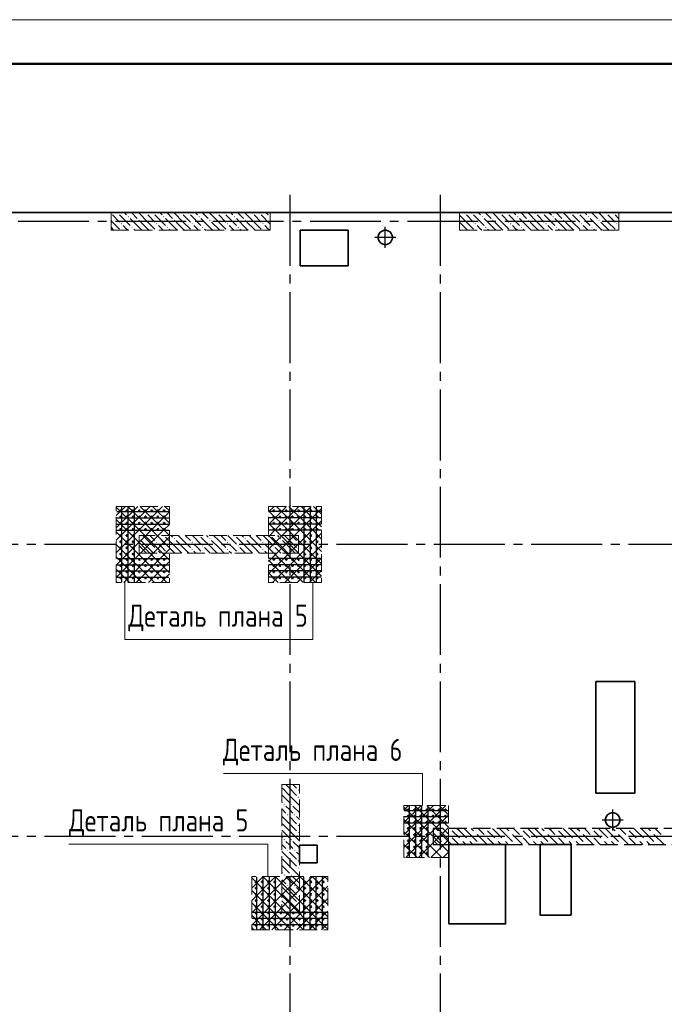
# Model space of a CAD drawing. Header units: millimetres. Extents: x 40580 to 1930067, y -240640 to 81020.
# Tile 214 of 256: x 683071 to 690357, y -192098 to -180970. Entities that reach past the tile are written whole.
import ezdxf

# ---------------------------------------------------------------- set-up
doc = ezdxf.new("R2010")
doc.units = ezdxf.units.MM
for name, pattern in [('______2', [270, 200, -70]), ('______5', [1100, 800, -100, 100, -100]), ('CENTER', [2, 1.25, -0.25, 0.25, -0.25])]:
    doc.linetypes.add(name, pattern=pattern)
for name, color, linetype, lineweight in [('Standard', 7, 'Continuous', 25), ('Вспомогательная арматура', 52, 'Continuous', 25), ('ЖБ Перекрытие верхний уровень', 7, 'Continuous', 35), ('ОСИ', 7, 'CENTER', 15), ('Примечания', 7, 'Continuous', 13)]:
    doc.layers.add(name, color=color, linetype=linetype, lineweight=lineweight)
doc.layers.add('ЖБ Пилон', color=7, linetype='______2', lineweight=13, true_color=0xa0a0a0)
doc.layers.add('ЖБ Стена верхний уровень', color=7, linetype='______2', true_color=0x656565)
doc.styles.add('GOST 2.304', font='isocpeur.ttf', dxfattribs={"width": 0.8})

msp = doc.modelspace()

# ---------------------------------------------------------------- hatches: boundary and pattern name
at = {"layer": 'ЖБ Пилон', "linetype": 'Continuous', "lineweight": -3, "transparency": 33554687}
for points in [[(684103.3, -183153.8), (684106.7, -183157.3), (684103.3, -183160.7)], [(684173.7, -183157.3), (684180.2, -183150.8), (684186.7, -183157.3), (684180.2, -183163.8)], [(684493.7, -183157.3), (684500.2, -183150.8), (684506.7, -183157.3), (684500.2, -183163.8)], [(684573.7, -183157.3), (684580.2, -183150.8), (684586.7, -183157.3), (684580.2, -183163.8)], [(684893.7, -183157.3), (684900.2, -183150.8), (684906.7, -183157.3), (684900.2, -183163.8)], [(684973.7, -183157.3), (684980.2, -183150.8), (684986.7, -183157.3), (684980.2, -183163.8)], [(685293.7, -183157.3), (685300.2, -183150.8), (685306.7, -183157.3), (685300.2, -183163.8)], [(685373.7, -183157.3), (685380.2, -183150.8), (685386.7, -183157.3), (685380.2, -183163.8)], [(685693.7, -183157.3), (685700.2, -183150.8), (685706.7, -183157.3), (685700.2, -183163.8)], [(685773.7, -183157.3), (685780.2, -183150.8), (685786.7, -183157.3), (685780.2, -183163.8)], [(688093.7, -183157.3), (688100.2, -183150.8), (688106.7, -183157.3), (688100.2, -183163.8)], [(688173.7, -183157.3), (688180.2, -183150.8), (688186.7, -183157.3), (688180.2, -183163.8)], [(688493.7, -183157.3), (688500.2, -183150.8), (688506.7, -183157.3), (688500.2, -183163.8)], [(688573.7, -183157.3), (688580.2, -183150.8), (688586.7, -183157.3), (688580.2, -183163.8)], [(688893.7, -183157.3), (688900.2, -183150.8), (688906.7, -183157.3), (688900.2, -183163.8)], [(688973.7, -183157.3), (688980.2, -183150.8), (688986.7, -183157.3), (688980.2, -183163.8)], [(689293.7, -183157.3), (689300.2, -183150.8), (689306.7, -183157.3), (689300.2, -183163.8)], [(689373.7, -183157.3), (689380.2, -183150.8), (689386.7, -183157.3), (689380.2, -183163.8)], [(689693.7, -183157.3), (689700.2, -183150.8), (689706.7, -183157.3), (689700.2, -183163.8)], [(689773.7, -183157.3), (689780.2, -183150.8), (689786.7, -183157.3), (689780.2, -183163.8)], [(684213.7, -183277.3), (684220.2, -183270.8), (684226.7, -183277.3), (684220.2, -183283.8)], [(684293.7, -183197.3), (684300.2, -183190.8), (684306.7, -183197.3), (684300.2, -183203.8)], [(684413.7, -183237.3), (684420.2, -183230.8), (684426.7, -183237.3), (684420.2, -183243.8)], [(684613.7, -183277.3), (684620.2, -183270.8), (684626.7, -183277.3), (684620.2, -183283.8)], [(684693.7, -183197.3), (684700.2, -183190.8), (684706.7, -183197.3), (684700.2, -183203.8)], [(684813.7, -183237.3), (684820.2, -183230.8), (684826.7, -183237.3), (684820.2, -183243.8)], [(685013.7, -183277.3), (685020.2, -183270.8), (685026.7, -183277.3), (685020.2, -183283.8)], [(685093.7, -183197.3), (685100.2, -183190.8), (685106.7, -183197.3), (685100.2, -183203.8)], [(685213.7, -183237.3), (685220.2, -183230.8), (685226.7, -183237.3), (685220.2, -183243.8)], [(685413.7, -183277.3), (685420.2, -183270.8), (685426.7, -183277.3), (685420.2, -183283.8)], [(685493.7, -183197.3), (685500.2, -183190.8), (685506.7, -183197.3), (685500.2, -183203.8)], [(685613.7, -183237.3), (685620.2, -183230.8), (685626.7, -183237.3), (685620.2, -183243.8)], [(685813.7, -183277.3), (685820.2, -183270.8), (685826.7, -183277.3), (685820.2, -183283.8)], [(685893.7, -183197.3), (685900.2, -183190.8), (685903.3, -183193.8), (685903.3, -183200.7), (685900.2, -183203.8)], [(688213.7, -183277.3), (688220.2, -183270.8), (688226.7, -183277.3), (688220.2, -183283.8)], [(688293.7, -183197.3), (688300.2, -183190.8), (688306.7, -183197.3), (688300.2, -183203.8)], [(688413.7, -183237.3), (688420.2, -183230.8), (688426.7, -183237.3), (688420.2, -183243.8)], [(688613.7, -183277.3), (688620.2, -183270.8), (688626.7, -183277.3), (688620.2, -183283.8)], [(688693.7, -183197.3), (688700.2, -183190.8), (688706.7, -183197.3), (688700.2, -183203.8)], [(688813.7, -183237.3), (688820.2, -183230.8), (688826.7, -183237.3), (688820.2, -183243.8)], [(689013.7, -183277.3), (689020.2, -183270.8), (689026.7, -183277.3), (689020.2, -183283.8)], [(689093.7, -183197.3), (689100.2, -183190.8), (689106.7, -183197.3), (689100.2, -183203.8)], [(689213.7, -183237.3), (689220.2, -183230.8), (689226.7, -183237.3), (689220.2, -183243.8)], [(689413.7, -183277.3), (689420.2, -183270.8), (689426.7, -183277.3), (689420.2, -183283.8)], [(689493.7, -183197.3), (689500.2, -183190.8), (689506.7, -183197.3), (689500.2, -183203.8)], [(689613.7, -183237.3), (689620.2, -183230.8), (689626.7, -183237.3), (689620.2, -183243.8)], [(689813.7, -183277.3), (689820.2, -183270.8), (689826.7, -183277.3), (689820.2, -183283.8)], [(684333.7, -183317.3), (684340.2, -183310.8), (684346.7, -183317.3), (684340.2, -183323.8)], [(684733.7, -183317.3), (684740.2, -183310.8), (684746.7, -183317.3), (684740.2, -183323.8)], [(685133.7, -183317.3), (685140.2, -183310.8), (685146.7, -183317.3), (685140.2, -183323.8)], [(685533.7, -183317.3), (685540.2, -183310.8), (685546.7, -183317.3), (685540.2, -183323.8)], [(688333.7, -183317.3), (688340.2, -183310.8), (688346.7, -183317.3), (688340.2, -183323.8)], [(688733.7, -183317.3), (688740.2, -183310.8), (688746.7, -183317.3), (688740.2, -183323.8)], [(689133.7, -183317.3), (689140.2, -183310.8), (689146.7, -183317.3), (689140.2, -183323.8)], [(689533.7, -183317.3), (689540.2, -183310.8), (689546.7, -183317.3), (689540.2, -183323.8)], [(684423.3, -186833.8), (684426.7, -186837.3), (684423.3, -186840.7)], [(684703.6, -186800.4), (684700.2, -186803.8), (684696.9, -186800.4)], [(684813.7, -186837.3), (684820.2, -186830.8), (684826.7, -186837.3), (684820.2, -186843.8)], [(685103.6, -186800.4), (685100.2, -186803.8), (685096.9, -186800.4)], [(685213.7, -186837.3), (685220.2, -186830.8), (685226.7, -186837.3), (685220.2, -186843.8)], [(685503.6, -186800.4), (685500.2, -186803.8), (685496.9, -186800.4)], [(685613.7, -186837.3), (685620.2, -186830.8), (685626.7, -186837.3), (685620.2, -186843.8)], [(685903.6, -186800.4), (685900.2, -186803.8), (685896.9, -186800.4)], [(686013.7, -186837.3), (686020.2, -186830.8), (686026.7, -186837.3), (686020.2, -186843.8)], [(684613.7, -186877.3), (684620.2, -186870.8), (684626.7, -186877.3), (684620.2, -186883.8)], [(684733.7, -186917.3), (684740.2, -186910.8), (684746.7, -186917.3), (684740.2, -186923.8)], [(685013.7, -186877.3), (685020.2, -186870.8), (685026.7, -186877.3), (685020.2, -186883.8)], [(685133.7, -186917.3), (685140.2, -186910.8), (685146.7, -186917.3), (685140.2, -186923.8)], [(685413.7, -186877.3), (685420.2, -186870.8), (685426.7, -186877.3), (685420.2, -186883.8)], [(685533.7, -186917.3), (685540.2, -186910.8), (685546.7, -186917.3), (685540.2, -186923.8)], [(685813.7, -186877.3), (685820.2, -186870.8), (685826.7, -186877.3), (685820.2, -186883.8)], [(685933.7, -186917.3), (685940.2, -186910.8), (685946.7, -186917.3), (685940.2, -186923.8)], [(686213.7, -186877.3), (686220.2, -186870.8), (686223.3, -186873.8), (686223.3, -186880.7), (686220.2, -186883.8)], [(684613.7, -186957.3), (684620.2, -186950.8), (684626.7, -186957.3), (684620.2, -186963.8)], [(684733.7, -186997.3), (684740.2, -186990.8), (684746.7, -186997.3), (684743.6, -187000.4), (684736.9, -187000.4)], [(685013.7, -186957.3), (685020.2, -186950.8), (685026.7, -186957.3), (685020.2, -186963.8)], [(685133.7, -186997.3), (685140.2, -186990.8), (685146.7, -186997.3), (685143.6, -187000.4), (685136.9, -187000.4)], [(685413.7, -186957.3), (685420.2, -186950.8), (685426.7, -186957.3), (685420.2, -186963.8)], [(685533.7, -186997.3), (685540.2, -186990.8), (685546.7, -186997.3), (685543.6, -187000.4), (685536.9, -187000.4)], [(685813.7, -186957.3), (685820.2, -186950.8), (685826.7, -186957.3), (685820.2, -186963.8)], [(685933.7, -186997.3), (685940.2, -186990.8), (685946.7, -186997.3), (685943.6, -187000.4), (685936.9, -187000.4)], [(686213.7, -186957.3), (686220.2, -186950.8), (686223.3, -186953.8), (686223.3, -186960.7), (686220.2, -186963.8)], [(686213.7, -189677.3), (686220.2, -189670.8), (686226.7, -189677.3), (686220.2, -189683.8)], [(686053.7, -189837.3), (686060.2, -189830.8), (686066.7, -189837.3), (686060.2, -189843.8)], [(686133.7, -189837.3), (686140.2, -189830.8), (686146.7, -189837.3), (686140.2, -189843.8)], [(686213.7, -189757.3), (686220.2, -189750.8), (686226.7, -189757.3), (686220.2, -189763.8)], [(686093.7, -189957.3), (686100.2, -189950.8), (686106.7, -189957.3), (686100.2, -189963.8)], [(686173.7, -189957.3), (686180.2, -189950.8), (686186.7, -189957.3), (686180.2, -189963.8)], [(686213.7, -190077.3), (686220.2, -190070.8), (686226.7, -190077.3), (686220.2, -190083.8)], [(686213.7, -190157.3), (686220.2, -190150.8), (686226.7, -190157.3), (686220.2, -190163.8)], [(686053.7, -190237.3), (686060.2, -190230.8), (686066.7, -190237.3), (686060.2, -190243.8)], [(686133.7, -190237.3), (686140.2, -190230.8), (686146.7, -190237.3), (686140.2, -190243.8)], [(686093.7, -190357.3), (686100.2, -190350.8), (686106.7, -190357.3), (686100.2, -190363.8)], [(686173.7, -190357.3), (686180.2, -190350.8), (686186.7, -190357.3), (686180.2, -190363.8)], [(686213.7, -190477.3), (686220.2, -190470.8), (686226.7, -190477.3), (686220.2, -190483.8)], [(686213.7, -190557.3), (686220.2, -190550.8), (686226.7, -190557.3), (686220.2, -190563.8)], [(686053.7, -190637.3), (686060.2, -190630.8), (686066.7, -190637.3), (686060.2, -190643.8)], [(686133.7, -190637.3), (686140.2, -190630.8), (686146.7, -190637.3), (686140.2, -190643.8)], [(686093.7, -190757.3), (686100.2, -190750.8), (686106.7, -190757.3), (686100.2, -190763.8)], [(686173.7, -190757.3), (686180.2, -190750.8), (686186.7, -190757.3), (686180.2, -190763.8)], [(686213.7, -190877.3), (686220.2, -190870.8), (686226.7, -190877.3), (686220.2, -190883.8)], [(686213.7, -190957.3), (686220.2, -190950.8), (686226.7, -190957.3), (686220.2, -190963.8)], [(686053.7, -191037.3), (686060.2, -191030.8), (686066.7, -191037.3), (686060.2, -191043.8)], [(686133.7, -191037.3), (686140.2, -191030.8), (686146.7, -191037.3), (686140.2, -191043.8)]]:
    msp.add_hatch(color=7, dxfattribs=at).paths.add_polyline_path(points, flags=16)

# ---------------------------------------------------------------- linework, layer by layer
at = {"color": 7, "linetype": 'Continuous', "lineweight": 50, "transparency": 33554687}
for centre in [(684213.3, -186520.4), (684213.3, -186590.4), (684283.3, -186520.4), (684283.3, -186590.4), (684353.3, -186520.4), (684353.3, -186590.4), (684423.3, -186520.4), (684423.3, -186590.4), (684493.3, -186520.4), (684493.3, -186590.4), (684563.3, -186520.4), (684563.3, -186590.4), (684633.3, -186520.4), (684633.3, -186590.4), (684703.3, -186520.4), (684703.3, -186590.4), (685943.3, -186520.4), (685943.3, -186590.4), (686013.3, -186520.4), (686013.3, -186590.4), (686083.3, -186520.4), (686083.3, -186590.4), (686153.3, -186520.4), (686153.3, -186590.4), (686223.3, -186520.4), (686223.3, -186590.4), (686293.3, -186520.4), (686293.3, -186590.4), (686363.3, -186520.4), (686363.3, -186590.4), (686433.3, -186520.4), (686433.3, -186590.4), (684213.3, -186660.4), (684283.3, -186660.4), (684353.3, -186660.4), (684423.3, -186660.4), (684493.3, -186660.4), (684563.3, -186660.4), (684633.3, -186660.4), (684703.3, -186660.4), (685943.3, -186660.4), (686013.3, -186660.4), (686083.3, -186660.4), (686153.3, -186660.4), (686223.3, -186660.4), (686293.3, -186660.4), (686363.3, -186660.4), (686433.3, -186660.4), (684213.3, -186730.4), (684213.3, -186800.4), (684283.3, -186730.4), (684283.3, -186800.4), (684353.3, -186730.4), (684353.3, -186800.4), (684423.3, -186730.4), (684493.3, -186730.4), (684563.3, -186730.4), (684633.3, -186730.4), (684703.3, -186730.4), (685943.3, -186730.4), (686013.3, -186730.4), (686083.3, -186730.4), (686153.3, -186730.4), (686223.3, -186730.4), (686293.3, -186730.4), (686293.3, -186800.4), (686363.3, -186730.4), (686363.3, -186800.4), (686433.3, -186730.4), (686433.3, -186800.4), (684213.3, -186870.4), (684213.3, -186940.4), (684283.3, -186870.4), (684283.3, -186940.4), (684353.3, -186870.4), (684353.3, -186940.4), (686293.3, -186870.4), (686293.3, -186940.4), (686363.3, -186870.4), (686363.3, -186940.4), (686433.3, -186870.4), (686433.3, -186940.4), (684213.3, -187010.4), (684283.3, -187010.4), (684353.3, -187010.4), (686293.3, -187010.4), (686363.3, -187010.4), (686433.3, -187010.4), (684213.3, -187070.4), (684213.3, -187140.4), (684283.3, -187070.4), (684283.3, -187140.4), (684353.3, -187070.4), (684353.3, -187140.4), (684423.3, -187070.4), (684423.3, -187140.4), (684493.3, -187070.4), (684493.3, -187140.4), (684563.3, -187070.4), (684563.3, -187140.4), (684633.3, -187070.4), (684633.3, -187140.4), (684703.3, -187070.4), (684703.3, -187140.4), (685943.3, -187070.4), (685943.3, -187140.4), (686013.3, -187070.4), (686013.3, -187140.4), (686083.3, -187070.4), (686083.3, -187140.4), (686153.3, -187070.4), (686153.3, -187140.4), (686223.3, -187070.4), (686223.3, -187140.4), (686293.3, -187070.4), (686293.3, -187140.4), (686363.3, -187070.4), (686363.3, -187140.4), (686433.3, -187070.4), (686433.3, -187140.4), (684213.3, -187210.4), (684213.3, -187280.4), (684283.3, -187210.4), (684283.3, -187280.4), (684353.3, -187210.4), (684353.3, -187280.4), (684423.3, -187210.4), (684423.3, -187280.4), (684493.3, -187210.4), (684493.3, -187280.4), (684563.3, -187210.4), (684563.3, -187280.4), (684633.3, -187210.4), (684633.3, -187280.4), (684703.3, -187210.4), (684703.3, -187280.4), (685943.3, -187210.4), (685943.3, -187280.4), (686013.3, -187210.4), (686013.3, -187280.4), (686083.3, -187210.4), (686083.3, -187280.4), (686153.3, -187210.4), (686153.3, -187280.4), (686223.3, -187210.4), (686223.3, -187280.4), (686293.3, -187210.4), (686293.3, -187280.4), (686363.3, -187210.4), (686363.3, -187280.4), (686433.3, -187210.4), (686433.3, -187280.4), (687463.3, -189900.4), (687533.3, -189900.4), (687603.3, -189900.4), (687673.3, -189900.4), (687743.3, -189900.4), (687813.3, -189900.4), (687883.3, -189900.4), (687463.3, -189970.4), (687463.3, -190040.4), (687533.3, -189970.4), (687533.3, -190040.4), (687603.3, -189970.4), (687603.3, -190040.4), (687673.3, -189970.4), (687673.3, -190040.4), (687743.3, -189970.4), (687743.3, -190040.4), (687813.3, -189970.4), (687813.3, -190040.4), (687883.3, -189970.4), (687883.3, -190040.4), (687463.3, -190110.4), (687533.3, -190110.4), (687603.3, -190110.4), (687673.3, -190110.4), (687463.3, -190180.4), (687463.3, -190250.4), (687533.3, -190180.4), (687533.3, -190250.4), (687603.3, -190180.4), (687603.3, -190250.4), (687673.3, -190180.4), (687673.3, -190250.4), (687463.3, -190320.4), (687463.3, -190390.4), (687533.3, -190320.4), (687533.3, -190390.4), (687603.3, -190320.4), (687603.3, -190390.4), (687673.3, -190320.4), (687673.3, -190390.4), (685743.3, -190715.4), (685813.3, -190715.4), (685883.3, -190715.4), (685953.3, -190715.4), (686293.3, -190715.4), (686363.3, -190715.4), (686433.3, -190715.4), (686503.3, -190715.4), (685743.3, -190785.4), (685813.3, -190785.4), (685883.3, -190785.4), (685953.3, -190785.4), (686293.3, -190785.4), (686363.3, -190785.4), (686433.3, -190785.4), (686503.3, -190785.4), (685743.3, -190855.4), (685743.3, -190925.4), (685813.3, -190855.4), (685813.3, -190925.4), (685883.3, -190855.4), (685883.3, -190925.4), (685953.3, -190855.4), (685953.3, -190925.4), (686293.3, -190855.4), (686293.3, -190925.4), (686363.3, -190855.4), (686363.3, -190925.4), (686433.3, -190855.4), (686433.3, -190925.4), (686503.3, -190855.4), (686503.3, -190925.4), (685743.3, -190995.4), (685743.3, -191065.4), (685813.3, -190995.4), (685813.3, -191065.4), (685883.3, -190995.4), (685883.3, -191065.4), (685953.3, -190995.4), (685953.3, -191065.4), (686023.3, -191065.4), (686093.3, -191065.4), (686163.3, -191065.4), (686233.3, -191065.4), (686293.3, -190995.4), (686293.3, -191065.4), (686363.3, -190995.4), (686363.3, -191065.4), (686433.3, -190995.4), (686433.3, -191065.4), (686503.3, -190995.4), (686503.3, -191065.4), (685743.3, -191135.4), (685813.3, -191135.4), (685883.3, -191135.4), (685953.3, -191135.4), (686023.3, -191135.4), (686093.3, -191135.4), (686163.3, -191135.4), (686233.3, -191135.4), (686293.3, -191135.4), (686363.3, -191135.4), (686433.3, -191135.4), (686503.3, -191135.4), (685743.3, -191205.4), (685813.3, -191205.4), (685883.3, -191205.4), (685953.3, -191205.4), (686023.3, -191205.4), (686093.3, -191205.4), (686163.3, -191205.4), (686233.3, -191205.4), (686293.3, -191205.4), (686363.3, -191205.4), (686433.3, -191205.4), (686503.3, -191205.4)]:
    msp.add_circle(centre, 5, dxfattribs=at)
at = {"layer": 'Standard', "color": 8, "linetype": '______5', "lineweight": -3, "transparency": 33554687}
for p, q in [((687203.4, -183549.9), (687203.4, -183310.9)), ((687322.9, -183430.4), (687083.9, -183430.4)), ((689773.3, -190134.9), (689773.3, -189895.9)), ((689892.8, -190015.4), (689653.8, -190015.4))]:
    msp.add_line(p, q, dxfattribs=at)
at = {"layer": 'Standard', "color": 7, "linetype": 'Continuous', "lineweight": 13, "transparency": 33554687}
msp.add_lwpolyline([(671499.3, -240370.4), (713499.3, -240370.4), (713499.3, -180970.4), (671499.3, -180970.4), (671499.3, -240370.4)], close=True, dxfattribs=at)
at = {"layer": 'Standard', "color": 7, "linetype": 'Continuous', "lineweight": 50, "transparency": 33554687}
msp.add_lwpolyline([(673499.3, -181470.4), (712999.3, -181470.4), (712999.3, -239870.4), (673499.3, -239870.4), (673499.3, -181470.4)], close=True, dxfattribs=at)
at = {"layer": 'Вспомогательная арматура', "color": 7, "linetype": 'Continuous', "lineweight": 25, "transparency": 33554687}
for p, q in [((684223.3, -186475.4), (684223.3, -187325.4)), ((684293.3, -186475.4), (684293.3, -187325.4)), ((684363.3, -186475.4), (684363.3, -187325.4)), ((686283.3, -186475.4), (686283.3, -187325.4)), ((686353.3, -186475.4), (686353.3, -187325.4)), ((686423.3, -186475.4), (686423.3, -187325.4)), ((684168.3, -186530.4), (684758.3, -186530.4)), ((684168.3, -186600.4), (684758.3, -186600.4)), ((686478.3, -186530.4), (685888.3, -186530.4)), ((686478.3, -186600.4), (685888.3, -186600.4)), ((684168.3, -186670.4), (684758.3, -186670.4)), ((686478.3, -186670.4), (685888.3, -186670.4)), ((684168.3, -186740.4), (684758.3, -186740.4)), ((686478.3, -186740.4), (685888.3, -186740.4)), ((684168.3, -187060.4), (684758.3, -187060.4)), ((684168.3, -187130.4), (684758.3, -187130.4)), ((686478.3, -187060.4), (685888.3, -187060.4)), ((686478.3, -187130.4), (685888.3, -187130.4)), ((684168.3, -187200.4), (684758.3, -187200.4)), ((684168.3, -187270.4), (684758.3, -187270.4)), ((686478.3, -187200.4), (685888.3, -187200.4)), ((686478.3, -187270.4), (685888.3, -187270.4)), ((687913.3, -189910.4), (687418.3, -189910.4)), ((687473.3, -189855.4), (687473.3, -190435.4)), ((687543.3, -189855.4), (687543.3, -190435.4)), ((687613.3, -189855.4), (687613.3, -190435.4)), ((687683.3, -189855.4), (687683.3, -190435.4)), ((687913.3, -189980.4), (687418.3, -189980.4)), ((687913.3, -190050.4), (687418.3, -190050.4)), ((685753.3, -191250.4), (685753.3, -190660.4)), ((685823.3, -191250.4), (685823.3, -190660.4)), ((685893.3, -191250.4), (685893.3, -190660.4)), ((685963.3, -191250.4), (685963.3, -190660.4)), ((686283.3, -191250.4), (686283.3, -190660.4)), ((686353.3, -191250.4), (686353.3, -190660.4)), ((686423.3, -191250.4), (686423.3, -190660.4)), ((686493.3, -191250.4), (686493.3, -190660.4)), ((685698.3, -191055.4), (686548.3, -191055.4)), ((685698.3, -191125.4), (686548.3, -191125.4)), ((685698.3, -191195.4), (686548.3, -191195.4))]:
    msp.add_line(p, q, dxfattribs=at)
at = {"layer": 'ЖБ Перекрытие верхний уровень', "transparency": 33554687}
for p, q in [((693853.3, -183150.4), (680423.3, -183150.4)), ((686783.1, -183350.7), (686243.1, -183350.7)), ((686243.1, -183350.7), (686243.1, -183750.7)), ((686783.1, -183750.7), (686783.1, -183350.7)), ((687146.4, -183373.4), (687131.5, -183393.8)), ((687166.8, -183358.6), (687146.4, -183373.4)), ((687190.8, -183350.8), (687166.8, -183358.6)), ((687216, -183350.8), (687190.8, -183350.8)), ((687240, -183358.6), (687216, -183350.8)), ((687260.5, -183373.4), (687240, -183358.6)), ((687275.3, -183393.8), (687260.5, -183373.4)), ((687131.5, -183393.8), (687123.8, -183417.8)), ((687123.8, -183417.8), (687123.8, -183443)), ((687123.8, -183443), (687131.5, -183467)), ((687131.5, -183467), (687146.4, -183487.5)), ((687146.4, -183487.5), (687166.8, -183502.3)), ((687240, -183502.3), (687260.5, -183487.5)), ((687260.5, -183487.5), (687275.3, -183467)), ((687283.1, -183417.8), (687275.3, -183393.8)), ((687275.3, -183467), (687283.1, -183443)), ((687283.1, -183443), (687283.1, -183417.8)), ((687166.8, -183502.3), (687190.8, -183510.1)), ((687190.8, -183510.1), (687216, -183510.1)), ((687216, -183510.1), (687240, -183502.3)), ((686243.1, -183750.7), (686783.1, -183750.7)), ((690023.3, -188450.4), (689583.3, -188450.4)), ((689583.3, -188450.4), (689583.3, -189710.4)), ((690023.3, -189710.4), (690023.3, -188450.4)), ((689583.3, -189710.4), (689923.3, -189710.4)), ((689923.3, -189710.4), (690023.3, -189710.4)), ((689736.6, -189943.6), (689716.2, -189958.4)), ((689760.7, -189935.8), (689736.6, -189943.6)), ((689785.9, -189935.8), (689760.7, -189935.8)), ((689809.9, -189943.6), (689785.9, -189935.8)), ((689830.3, -189958.4), (689809.9, -189943.6)), ((689701.4, -189978.8), (689693.6, -190002.8)), ((689693.6, -190002.8), (689693.6, -190028.1)), ((689693.6, -190028.1), (689701.4, -190052)), ((689716.2, -189958.4), (689701.4, -189978.8)), ((689701.4, -190052), (689716.2, -190072.5)), ((689845.1, -189978.8), (689830.3, -189958.4)), ((689830.3, -190072.5), (689845.1, -190052)), ((689852.9, -190002.8), (689845.1, -189978.8)), ((689845.1, -190052), (689852.9, -190028.1)), ((689852.9, -190028.1), (689852.9, -190002.8)), ((689716.2, -190072.5), (689736.6, -190087.3)), ((689736.6, -190087.3), (689760.7, -190095.1)), ((689760.7, -190095.1), (689785.9, -190095.1)), ((689785.9, -190095.1), (689809.9, -190087.3)), ((689809.9, -190087.3), (689830.3, -190072.5)), ((686433.3, -190300.4), (686233.3, -190300.4)), ((686233.3, -190300.4), (686233.3, -190500.4)), ((686433.3, -190500.4), (686433.3, -190300.4)), ((686233.3, -190500.4), (686433.3, -190500.4))]:
    msp.add_line(p, q, dxfattribs=at)
msp.add_lwpolyline([(688563.3, -190290.4), (687923.3, -190290.4), (687923.3, -191190.4), (688563.3, -191190.4)], close=True, dxfattribs=at)
at = {"layer": 'ЖБ Перекрытие верхний уровень', "transparency": 33554687, "extrusion": (0, 0, -1)}
msp.add_lwpolyline([(-689303.3, -190290.4), (-689303.3, -191090.4), (-688953.3, -191090.4), (-688953.3, -190290.4)], close=True, dxfattribs=at)
at = {"layer": 'ЖБ Пилон', "color": 253, "linetype": '______2', "lineweight": 13, "true_color": 0xa0a0a0, "transparency": 33554687}
for p, q in [((685903.3, -183150.4), (684103.3, -183150.4)), ((684103.3, -183150.4), (684103.3, -183350.4)), ((685903.3, -183350.4), (685903.3, -183150.4)), ((689843.3, -183150.4), (688043.3, -183150.4)), ((688043.3, -183150.4), (688043.3, -183350.4)), ((689843.3, -183350.4), (689843.3, -183150.4)), ((684103.3, -183350.4), (685903.3, -183350.4)), ((688043.3, -183350.4), (689843.3, -183350.4)), ((686223.3, -186800.4), (684423.3, -186800.4)), ((684423.3, -186800.4), (684423.3, -187000.4)), ((686223.3, -187000.4), (686223.3, -186800.4)), ((684423.3, -187000.4), (686223.3, -187000.4)), ((686033.3, -189615.4), (686033.3, -191065.4)), ((686233.3, -189615.4), (686033.3, -189615.4)), ((686233.3, -191065.4), (686233.3, -189615.4)), ((686033.3, -191065.4), (686233.3, -191065.4))]:
    msp.add_line(p, q, dxfattribs=at)
at = {"layer": 'ЖБ Пилон', "color": 9, "linetype": 'Continuous', "lineweight": -3, "true_color": 0xc7c7c7, "transparency": 33554687}
for p, q in [((684253.4, -183150.4), (684280.2, -183177.3)), ((684333.4, -183150.4), (684400.2, -183217.3)), ((684520.2, -183257.3), (684413.4, -183150.4)), ((684653.4, -183150.4), (684680.2, -183177.3)), ((684733.4, -183150.4), (684800.2, -183217.3)), ((684920.2, -183257.3), (684813.4, -183150.4)), ((685053.4, -183150.4), (685080.2, -183177.3)), ((685133.4, -183150.4), (685200.2, -183217.3)), ((685320.2, -183257.3), (685213.4, -183150.4)), ((685453.4, -183150.4), (685480.2, -183177.3)), ((685533.4, -183150.4), (685600.2, -183217.3)), ((685720.2, -183257.3), (685613.4, -183150.4)), ((685853.4, -183150.4), (685880.2, -183177.3)), ((688253.4, -183150.4), (688280.2, -183177.3)), ((688333.4, -183150.4), (688400.2, -183217.3)), ((688520.2, -183257.3), (688413.4, -183150.4)), ((688653.4, -183150.4), (688680.2, -183177.3)), ((688733.4, -183150.4), (688800.2, -183217.3)), ((688920.2, -183257.3), (688813.4, -183150.4)), ((689053.4, -183150.4), (689080.2, -183177.3)), ((689133.4, -183150.4), (689200.2, -183217.3)), ((689320.2, -183257.3), (689213.4, -183150.4)), ((689453.4, -183150.4), (689480.2, -183177.3)), ((689533.4, -183150.4), (689600.2, -183217.3)), ((689720.2, -183257.3), (689613.4, -183150.4)), ((684120.2, -183257.3), (684103.3, -183240.3)), ((684120.2, -183177.3), (684200.2, -183257.3)), ((684120.2, -183257.3), (684200.2, -183337.3)), ((684200.2, -183177.3), (684320.2, -183297.3)), ((684440.2, -183337.3), (684320.2, -183217.3)), ((684440.2, -183257.3), (684520.2, -183337.3)), ((684520.2, -183177.3), (684600.2, -183257.3)), ((684520.2, -183257.3), (684600.2, -183337.3)), ((684600.2, -183177.3), (684720.2, -183297.3)), ((684840.2, -183337.3), (684720.2, -183217.3)), ((684840.2, -183257.3), (684920.2, -183337.3)), ((684920.2, -183177.3), (685000.2, -183257.3)), ((684920.2, -183257.3), (685000.2, -183337.3)), ((685000.2, -183177.3), (685120.2, -183297.3)), ((685240.2, -183337.3), (685120.2, -183217.3)), ((685240.2, -183257.3), (685320.2, -183337.3)), ((685320.2, -183177.3), (685400.2, -183257.3)), ((685320.2, -183257.3), (685400.2, -183337.3)), ((685400.2, -183177.3), (685520.2, -183297.3)), ((685640.2, -183337.3), (685520.2, -183217.3)), ((685640.2, -183257.3), (685720.2, -183337.3)), ((685720.2, -183177.3), (685800.2, -183257.3)), ((685720.2, -183257.3), (685800.2, -183337.3)), ((685800.2, -183177.3), (685903.3, -183280.3)), ((688120.2, -183257.3), (688043.3, -183180.3)), ((688043.3, -183260.3), (688120.2, -183337.3)), ((688120.2, -183177.3), (688200.2, -183257.3)), ((688120.2, -183257.3), (688200.2, -183337.3)), ((688200.2, -183177.3), (688320.2, -183297.3)), ((688440.2, -183337.3), (688320.2, -183217.3)), ((688440.2, -183257.3), (688520.2, -183337.3)), ((688520.2, -183177.3), (688600.2, -183257.3)), ((688520.2, -183257.3), (688600.2, -183337.3)), ((688600.2, -183177.3), (688720.2, -183297.3)), ((688840.2, -183337.3), (688720.2, -183217.3)), ((688840.2, -183257.3), (688920.2, -183337.3)), ((688920.2, -183177.3), (689000.2, -183257.3)), ((688920.2, -183257.3), (689000.2, -183337.3)), ((689000.2, -183177.3), (689120.2, -183297.3)), ((689240.2, -183337.3), (689120.2, -183217.3)), ((689240.2, -183257.3), (689320.2, -183337.3)), ((689320.2, -183177.3), (689400.2, -183257.3)), ((689320.2, -183257.3), (689400.2, -183337.3)), ((689400.2, -183177.3), (689520.2, -183297.3)), ((689640.2, -183337.3), (689520.2, -183217.3)), ((689640.2, -183257.3), (689720.2, -183337.3)), ((689720.2, -183177.3), (689800.2, -183257.3)), ((689720.2, -183257.3), (689800.2, -183337.3)), ((689800.2, -183177.3), (689843.3, -183220.3)), ((684103.3, -183320.3), (684120.2, -183337.3)), ((684120.2, -183337.3), (684133.4, -183350.4)), ((684280.2, -183337.3), (684240.2, -183297.3)), ((684293.4, -183350.4), (684280.2, -183337.3)), ((684360.2, -183337.3), (684373.4, -183350.4)), ((684440.2, -183337.3), (684453.4, -183350.4)), ((684520.2, -183337.3), (684533.4, -183350.4)), ((684680.2, -183337.3), (684640.2, -183297.3)), ((684693.4, -183350.4), (684680.2, -183337.3)), ((684760.2, -183337.3), (684773.4, -183350.4)), ((684840.2, -183337.3), (684853.4, -183350.4)), ((684920.2, -183337.3), (684933.4, -183350.4)), ((685080.2, -183337.3), (685040.2, -183297.3)), ((685093.4, -183350.4), (685080.2, -183337.3)), ((685160.2, -183337.3), (685173.4, -183350.4)), ((685240.2, -183337.3), (685253.4, -183350.4)), ((685320.2, -183337.3), (685333.4, -183350.4)), ((685480.2, -183337.3), (685440.2, -183297.3)), ((685493.4, -183350.4), (685480.2, -183337.3)), ((685560.2, -183337.3), (685573.4, -183350.4)), ((685640.2, -183337.3), (685653.4, -183350.4)), ((685720.2, -183337.3), (685733.4, -183350.4)), ((685880.2, -183337.3), (685840.2, -183297.3)), ((685893.4, -183350.4), (685880.2, -183337.3)), ((688043.3, -183340.3), (688053.4, -183350.4)), ((688120.2, -183337.3), (688133.4, -183350.4)), ((688280.2, -183337.3), (688240.2, -183297.3)), ((688293.4, -183350.4), (688280.2, -183337.3)), ((688360.2, -183337.3), (688373.4, -183350.4)), ((688440.2, -183337.3), (688453.4, -183350.4)), ((688520.2, -183337.3), (688533.4, -183350.4)), ((688680.2, -183337.3), (688640.2, -183297.3)), ((688693.4, -183350.4), (688680.2, -183337.3)), ((688760.2, -183337.3), (688773.4, -183350.4)), ((688840.2, -183337.3), (688853.4, -183350.4)), ((688920.2, -183337.3), (688933.4, -183350.4)), ((689080.2, -183337.3), (689040.2, -183297.3)), ((689093.4, -183350.4), (689080.2, -183337.3)), ((689160.2, -183337.3), (689173.4, -183350.4)), ((689240.2, -183337.3), (689253.4, -183350.4)), ((689320.2, -183337.3), (689333.4, -183350.4)), ((689480.2, -183337.3), (689440.2, -183297.3)), ((689493.4, -183350.4), (689480.2, -183337.3)), ((689560.2, -183337.3), (689573.4, -183350.4)), ((689640.2, -183337.3), (689653.4, -183350.4)), ((689720.2, -183337.3), (689733.4, -183350.4)), ((689843.3, -183300.3), (689840.2, -183297.3)), ((684520.2, -186857.3), (684463.4, -186800.4)), ((684543.4, -186800.4), (684600.2, -186857.3)), ((684623.4, -186800.4), (684720.2, -186897.3)), ((684840.2, -186937.3), (684720.2, -186817.3)), ((684783.4, -186800.4), (684800.2, -186817.3)), ((684920.2, -186857.3), (684863.4, -186800.4)), ((684943.4, -186800.4), (685000.2, -186857.3)), ((685023.4, -186800.4), (685120.2, -186897.3)), ((685240.2, -186937.3), (685120.2, -186817.3)), ((685183.4, -186800.4), (685200.2, -186817.3)), ((685320.2, -186857.3), (685263.4, -186800.4)), ((685343.4, -186800.4), (685400.2, -186857.3)), ((685423.4, -186800.4), (685520.2, -186897.3)), ((685640.2, -186937.3), (685520.2, -186817.3)), ((685583.4, -186800.4), (685600.2, -186817.3)), ((685720.2, -186857.3), (685663.4, -186800.4)), ((685743.4, -186800.4), (685800.2, -186857.3)), ((685823.4, -186800.4), (685920.2, -186897.3)), ((686040.2, -186937.3), (685920.2, -186817.3)), ((685983.4, -186800.4), (686000.2, -186817.3)), ((686120.2, -186857.3), (686063.4, -186800.4)), ((686143.4, -186800.4), (686200.2, -186857.3)), ((684440.2, -186937.3), (684423.3, -186920.3)), ((684440.2, -186857.3), (684520.2, -186937.3)), ((684440.2, -186937.3), (684503.4, -187000.4)), ((684520.2, -186857.3), (684600.2, -186937.3)), ((684520.2, -186937.3), (684583.4, -187000.4)), ((684680.2, -186937.3), (684640.2, -186897.3)), ((684720.2, -186977.3), (684680.2, -186937.3)), ((684760.2, -186937.3), (684823.4, -187000.4)), ((684840.2, -186857.3), (684920.2, -186937.3)), ((684840.2, -186937.3), (684903.4, -187000.4)), ((684920.2, -186857.3), (685000.2, -186937.3)), ((684920.2, -186937.3), (684983.4, -187000.4)), ((685080.2, -186937.3), (685040.2, -186897.3)), ((685120.2, -186977.3), (685080.2, -186937.3)), ((685160.2, -186937.3), (685223.4, -187000.4)), ((685240.2, -186857.3), (685320.2, -186937.3)), ((685240.2, -186937.3), (685303.4, -187000.4)), ((685320.2, -186857.3), (685400.2, -186937.3)), ((685320.2, -186937.3), (685383.4, -187000.4)), ((685480.2, -186937.3), (685440.2, -186897.3)), ((685520.2, -186977.3), (685480.2, -186937.3)), ((685560.2, -186937.3), (685623.4, -187000.4)), ((685640.2, -186857.3), (685720.2, -186937.3)), ((685640.2, -186937.3), (685703.4, -187000.4)), ((685720.2, -186857.3), (685800.2, -186937.3)), ((685720.2, -186937.3), (685783.4, -187000.4)), ((685880.2, -186937.3), (685840.2, -186897.3)), ((685920.2, -186977.3), (685880.2, -186937.3)), ((685960.2, -186937.3), (686023.4, -187000.4)), ((686040.2, -186857.3), (686120.2, -186937.3)), ((686040.2, -186937.3), (686103.4, -187000.4)), ((686120.2, -186857.3), (686200.2, -186937.3)), ((686120.2, -186937.3), (686183.4, -187000.4)), ((684423.3, -187000.3), (684423.4, -187000.4)), ((684640.2, -186977.3), (684663.4, -187000.4)), ((685040.2, -186977.3), (685063.4, -187000.4)), ((685440.2, -186977.3), (685463.4, -187000.4)), ((685840.2, -186977.3), (685863.4, -187000.4)), ((686120.2, -189657.3), (686078.4, -189615.4)), ((686158.4, -189615.4), (686200.2, -189657.3)), ((686040.2, -189657.3), (686120.2, -189737.3)), ((686120.2, -189657.3), (686200.2, -189737.3)), ((686040.2, -189737.3), (686033.3, -189730.3)), ((686033.3, -189810.3), (686040.2, -189817.3)), ((686040.2, -189737.3), (686120.2, -189817.3)), ((686120.2, -189737.3), (686233.3, -189850.3)), ((686033.3, -189890.3), (686080.2, -189937.3)), ((686120.2, -189897.3), (686080.2, -189857.3)), ((686160.2, -189937.3), (686120.2, -189897.3)), ((686160.2, -189857.3), (686233.3, -189930.3)), ((686120.2, -190057.3), (686033.3, -189970.3)), ((686040.2, -190057.3), (686120.2, -190137.3)), ((686120.2, -189977.3), (686200.2, -190057.3)), ((686120.2, -190057.3), (686200.2, -190137.3)), ((686200.2, -189977.3), (686233.3, -190010.3)), ((686040.2, -190137.3), (686033.3, -190130.3)), ((686040.2, -190137.3), (686120.2, -190217.3)), ((686120.2, -190137.3), (686233.3, -190250.3)), ((686033.3, -190210.3), (686040.2, -190217.3)), ((686120.2, -190297.3), (686080.2, -190257.3)), ((686160.2, -190257.3), (686233.3, -190330.3)), ((686033.3, -190290.3), (686080.2, -190337.3)), ((686120.2, -190457.3), (686033.3, -190370.3)), ((686160.2, -190337.3), (686120.2, -190297.3)), ((686120.2, -190377.3), (686200.2, -190457.3)), ((686200.2, -190377.3), (686233.3, -190410.3)), ((686040.2, -190457.3), (686120.2, -190537.3)), ((686120.2, -190457.3), (686200.2, -190537.3)), ((686040.2, -190537.3), (686033.3, -190530.3)), ((686033.3, -190610.3), (686040.2, -190617.3)), ((686040.2, -190537.3), (686120.2, -190617.3)), ((686120.2, -190537.3), (686233.3, -190650.3)), ((686033.3, -190690.3), (686080.2, -190737.3)), ((686120.2, -190697.3), (686080.2, -190657.3)), ((686160.2, -190737.3), (686120.2, -190697.3)), ((686160.2, -190657.3), (686233.3, -190730.3)), ((686120.2, -190857.3), (686033.3, -190770.3)), ((686120.2, -190777.3), (686200.2, -190857.3)), ((686200.2, -190777.3), (686233.3, -190810.3)), ((686040.2, -190937.3), (686033.3, -190930.3)), ((686040.2, -190857.3), (686120.2, -190937.3)), ((686040.2, -190937.3), (686120.2, -191017.3)), ((686120.2, -190857.3), (686200.2, -190937.3)), ((686120.2, -190937.3), (686233.3, -191050.3)), ((686033.3, -191010.3), (686040.2, -191017.3)), ((686088.4, -191065.4), (686080.2, -191057.3)), ((686160.2, -191057.3), (686168.4, -191065.4))]:
    msp.add_line(p, q, dxfattribs=at)
at = {"layer": 'ЖБ Стена верхний уровень', "color": 251, "linetype": '______2', "lineweight": -3, "true_color": 0x656565, "transparency": 33554687}
for p, q in [((693523.3, -190110.4), (687743.3, -190110.4)), ((687743.3, -190110.4), (687743.3, -190290.4)), ((687743.3, -190290.4), (693523.3, -190290.4))]:
    msp.add_line(p, q, dxfattribs=at)
at = {"layer": 'ЖБ Стена верхний уровень', "color": 9, "linetype": 'Continuous', "lineweight": -3, "true_color": 0xc7c7c7, "transparency": 33554687}
for p, q in [((687743.3, -190160.3), (687840.2, -190257.3)), ((687773.4, -190110.4), (687800.2, -190137.3)), ((687880.2, -190137.3), (687853.4, -190110.4)), ((687920.2, -190177.3), (687880.2, -190137.3)), ((687960.2, -190137.3), (688040.2, -190217.3)), ((688040.2, -190137.3), (688013.4, -190110.4)), ((688040.2, -190137.3), (688120.2, -190217.3)), ((688093.4, -190110.4), (688120.2, -190137.3)), ((688120.2, -190137.3), (688240.2, -190257.3)), ((688173.4, -190110.4), (688200.2, -190137.3)), ((688280.2, -190137.3), (688253.4, -190110.4)), ((688320.2, -190177.3), (688280.2, -190137.3)), ((688360.2, -190137.3), (688440.2, -190217.3)), ((688440.2, -190137.3), (688413.4, -190110.4)), ((688440.2, -190137.3), (688520.2, -190217.3)), ((688493.4, -190110.4), (688520.2, -190137.3)), ((688520.2, -190137.3), (688640.2, -190257.3)), ((688573.4, -190110.4), (688600.2, -190137.3)), ((688680.2, -190137.3), (688653.4, -190110.4)), ((688720.2, -190177.3), (688680.2, -190137.3)), ((688760.2, -190137.3), (688840.2, -190217.3)), ((688840.2, -190137.3), (688813.4, -190110.4)), ((688840.2, -190137.3), (688920.2, -190217.3)), ((688893.4, -190110.4), (688920.2, -190137.3)), ((688920.2, -190137.3), (689040.2, -190257.3)), ((688973.4, -190110.4), (689000.2, -190137.3)), ((689080.2, -190137.3), (689053.4, -190110.4)), ((689120.2, -190177.3), (689080.2, -190137.3)), ((689160.2, -190137.3), (689240.2, -190217.3)), ((689240.2, -190137.3), (689213.4, -190110.4)), ((689240.2, -190137.3), (689320.2, -190217.3)), ((689293.4, -190110.4), (689320.2, -190137.3)), ((689320.2, -190137.3), (689440.2, -190257.3)), ((689373.4, -190110.4), (689400.2, -190137.3)), ((689480.2, -190137.3), (689453.4, -190110.4)), ((689520.2, -190177.3), (689480.2, -190137.3)), ((689560.2, -190137.3), (689640.2, -190217.3)), ((689640.2, -190137.3), (689613.4, -190110.4)), ((689640.2, -190137.3), (689720.2, -190217.3)), ((689693.4, -190110.4), (689720.2, -190137.3)), ((689720.2, -190137.3), (689840.2, -190257.3)), ((689773.4, -190110.4), (689800.2, -190137.3)), ((689880.2, -190137.3), (689853.4, -190110.4)), ((689920.2, -190177.3), (689880.2, -190137.3)), ((689960.2, -190137.3), (690040.2, -190217.3)), ((690040.2, -190137.3), (690013.4, -190110.4)), ((690040.2, -190137.3), (690120.2, -190217.3)), ((690093.4, -190110.4), (690120.2, -190137.3)), ((690120.2, -190137.3), (690240.2, -190257.3)), ((690173.4, -190110.4), (690200.2, -190137.3)), ((690280.2, -190137.3), (690253.4, -190110.4)), ((690320.2, -190177.3), (690280.2, -190137.3)), ((687760.2, -190257.3), (687793.4, -190290.4)), ((687840.2, -190177.3), (687953.4, -190290.4)), ((687960.2, -190217.3), (688033.4, -190290.4)), ((688113.4, -190290.4), (688080.2, -190257.3)), ((688160.2, -190257.3), (688193.4, -190290.4)), ((688240.2, -190177.3), (688353.4, -190290.4)), ((688360.2, -190217.3), (688433.4, -190290.4)), ((688513.4, -190290.4), (688480.2, -190257.3)), ((688560.2, -190257.3), (688593.4, -190290.4)), ((688640.2, -190177.3), (688753.4, -190290.4)), ((688760.2, -190217.3), (688833.4, -190290.4)), ((688913.4, -190290.4), (688880.2, -190257.3)), ((688960.2, -190257.3), (688993.4, -190290.4)), ((689040.2, -190177.3), (689153.4, -190290.4)), ((689160.2, -190217.3), (689233.4, -190290.4)), ((689313.4, -190290.4), (689280.2, -190257.3)), ((689360.2, -190257.3), (689393.4, -190290.4)), ((689440.2, -190177.3), (689553.4, -190290.4)), ((689560.2, -190217.3), (689633.4, -190290.4)), ((689713.4, -190290.4), (689680.2, -190257.3)), ((689760.2, -190257.3), (689793.4, -190290.4)), ((689840.2, -190177.3), (689953.4, -190290.4)), ((689960.2, -190217.3), (690033.4, -190290.4)), ((690113.4, -190290.4), (690080.2, -190257.3)), ((690160.2, -190257.3), (690193.4, -190290.4)), ((690240.2, -190177.3), (690353.4, -190290.4))]:
    msp.add_line(p, q, dxfattribs=at)
at = {"layer": 'ОСИ', "color": 8, "linetype": '______5', "lineweight": -3, "transparency": 33554687}
for p, q in [((686123.3, -182950.4), (686123.3, -233270.4)), ((687823.3, -182950.4), (687823.3, -233270.4)), ((694853.3, -183250.4), (676099.3, -183250.4)), ((694053.3, -186900.4), (676099.3, -186900.4)), ((694053.3, -190200.4), (676099.3, -190200.4))]:
    msp.add_line(p, q, dxfattribs=at)
at = {"layer": 'Примечания', "color": 252, "linetype": 'Continuous', "lineweight": 13, "true_color": 0x8f8f8f, "transparency": 33554687}
for p, q in [((684163.3, -186574.2), (684267.1, -186470.4)), ((684163.3, -186714.2), (684407.1, -186470.4)), ((684163.3, -186480.3), (684420.2, -186737.3)), ((684280.2, -186737.3), (684547.1, -186470.4)), ((684293.4, -186470.4), (684560.2, -186737.3)), ((684420.2, -186737.3), (684687.1, -186470.4)), ((684433.4, -186470.4), (684700.2, -186737.3)), ((684573.4, -186470.4), (684763.3, -186660.3)), ((684713.4, -186470.4), (684763.3, -186520.3)), ((685883.3, -186534.2), (685947.1, -186470.4)), ((685883.3, -186674.2), (686087.1, -186470.4)), ((685960.2, -186737.3), (686227.1, -186470.4)), ((685973.4, -186470.4), (686240.2, -186737.3)), ((686100.2, -186737.3), (686367.1, -186470.4)), ((686113.4, -186470.4), (686380.2, -186737.3)), ((686240.2, -186737.3), (686483.3, -186494.2)), ((686253.4, -186470.4), (686483.3, -186700.3)), ((686393.4, -186470.4), (686483.3, -186560.3)), ((684560.2, -186737.3), (684763.3, -186534.2)), ((685883.3, -186520.3), (686100.2, -186737.3)), ((684163.3, -186620.3), (684280.2, -186737.3)), ((684700.2, -186737.3), (684763.3, -186674.2)), ((685883.3, -186660.3), (685960.2, -186737.3)), ((686380.2, -186737.3), (686483.3, -186634.2)), ((684163.3, -186854.2), (684280.2, -186737.3)), ((684163.3, -186994.2), (684420.2, -186737.3)), ((684163.3, -187134.2), (684560.2, -186737.3)), ((684163.3, -187274.2), (684700.2, -186737.3)), ((684163.3, -186760.3), (684733.4, -187330.4)), ((684247.1, -187330.4), (684763.3, -186814.2)), ((684280.2, -186737.3), (684763.3, -187220.3)), ((684420.2, -186737.3), (684763.3, -187080.3)), ((684560.2, -186737.3), (684763.3, -186940.3)), ((684700.2, -186737.3), (684763.3, -186800.3)), ((685883.3, -186814.2), (685960.2, -186737.3)), ((685883.3, -186954.2), (686100.2, -186737.3)), ((685883.3, -187094.2), (686240.2, -186737.3)), ((685883.3, -187234.2), (686380.2, -186737.3)), ((685883.3, -186800.3), (686413.4, -187330.4)), ((685927.1, -187330.4), (686483.3, -186774.2)), ((685960.2, -186737.3), (686483.3, -187260.3)), ((686100.2, -186737.3), (686483.3, -187120.3)), ((686240.2, -186737.3), (686483.3, -186980.3)), ((686380.2, -186737.3), (686483.3, -186840.3)), ((684163.3, -186900.3), (684593.4, -187330.4)), ((685883.3, -186940.3), (686273.4, -187330.4)), ((686067.1, -187330.4), (686483.3, -186914.2)), ((684163.3, -187040.3), (684453.4, -187330.4)), ((684387.1, -187330.4), (684763.3, -186954.2)), ((686207.1, -187330.4), (686483.3, -187054.2)), ((684527.1, -187330.4), (684763.3, -187094.2)), ((685883.3, -187080.3), (686133.4, -187330.4)), ((684163.3, -187180.3), (684313.4, -187330.4)), ((684667.1, -187330.4), (684763.3, -187234.2)), ((685883.3, -187220.3), (685993.4, -187330.4)), ((686347.1, -187330.4), (686483.3, -187194.2)), ((684163.3, -187320.3), (684173.4, -187330.4)), ((687413.3, -189904.2), (687467.1, -189850.4)), ((687413.3, -190044.2), (687607.1, -189850.4)), ((687413.3, -190184.2), (687747.1, -189850.4)), ((687413.3, -190324.2), (687887.1, -189850.4)), ((687413.3, -189870.3), (687918.3, -190375.3)), ((687533.4, -189850.4), (687918.3, -190235.3)), ((687673.4, -189850.4), (687918.3, -190095.3)), ((687813.4, -189850.4), (687918.3, -189955.3)), ((687413.3, -190010.3), (687843.4, -190440.4)), ((687437.1, -190440.4), (687918.3, -189959.2)), ((687413.3, -190150.3), (687703.4, -190440.4)), ((687577.1, -190440.4), (687918.3, -190099.2)), ((687717.1, -190440.4), (687918.3, -190239.2)), ((687413.3, -190290.3), (687563.4, -190440.4)), ((687857.1, -190440.4), (687918.3, -190379.2)), ((687413.3, -190430.3), (687423.4, -190440.4)), ((685693.3, -190784.2), (685822.1, -190655.4)), ((685693.3, -190924.2), (685962.1, -190655.4)), ((685693.3, -190670.3), (685960.2, -190937.3)), ((685818.4, -190655.4), (686100.2, -190937.3)), ((685820.2, -190937.3), (686102.1, -190655.4)), ((685958.4, -190655.4), (686240.2, -190937.3)), ((685960.2, -190937.3), (686242.1, -190655.4)), ((686098.4, -190655.4), (686380.2, -190937.3)), ((686100.2, -190937.3), (686382.1, -190655.4)), ((686238.4, -190655.4), (686520.2, -190937.3)), ((686240.2, -190937.3), (686520.2, -190657.3)), ((686378.4, -190655.4), (686520.2, -190797.3)), ((686518.4, -190655.4), (686520.2, -190657.3)), ((686520.2, -190657.3), (686522.1, -190655.4)), ((686520.2, -190657.3), (686553.3, -190690.3)), ((685693.3, -190810.3), (685820.2, -190937.3)), ((686380.2, -190937.3), (686520.2, -190797.3)), ((686520.2, -190797.3), (686553.3, -190764.2)), ((686520.2, -190797.3), (686553.3, -190830.3)), ((685693.3, -191064.2), (685820.2, -190937.3)), ((685693.3, -191204.2), (685960.2, -190937.3)), ((685693.3, -190950.3), (685998.4, -191255.4)), ((685782.1, -191255.4), (686100.2, -190937.3)), ((685820.2, -190937.3), (686138.4, -191255.4)), ((685922.1, -191255.4), (686240.2, -190937.3)), ((685960.2, -190937.3), (686278.4, -191255.4)), ((686062.1, -191255.4), (686380.2, -190937.3)), ((686100.2, -190937.3), (686418.4, -191255.4)), ((686202.1, -191255.4), (686520.2, -190937.3)), ((686240.2, -190937.3), (686520.2, -191217.3)), ((686380.2, -190937.3), (686520.2, -191077.3)), ((686520.2, -190937.3), (686553.3, -190904.2)), ((686520.2, -190937.3), (686553.3, -190970.3)), ((686520.2, -191077.3), (686553.3, -191044.2)), ((685693.3, -191090.3), (685858.4, -191255.4)), ((686342.1, -191255.4), (686520.2, -191077.3)), ((686520.2, -191077.3), (686553.3, -191110.3)), ((685693.3, -191230.3), (685718.4, -191255.4)), ((686482.1, -191255.4), (686520.2, -191217.3)), ((686520.2, -191217.3), (686553.3, -191184.2)), ((686520.2, -191217.3), (686553.3, -191250.3))]:
    msp.add_line(p, q, dxfattribs=at)
at = {"layer": 'Примечания', "color": 7, "linetype": '______2', "lineweight": 13, "transparency": 33554687}
for p, q in [((684163.3, -187330.4), (684163.3, -186470.4)), ((684163.3, -186470.4), (684763.3, -186470.4)), ((684763.3, -186470.4), (684763.3, -187330.4)), ((685883.3, -187330.4), (685883.3, -186470.4)), ((685883.3, -186470.4), (686483.3, -186470.4)), ((686483.3, -186470.4), (686483.3, -187330.4)), ((684763.3, -187330.4), (684163.3, -187330.4)), ((686483.3, -187330.4), (685883.3, -187330.4)), ((687413.3, -190440.4), (687413.3, -189850.4)), ((687413.3, -189850.4), (687918.3, -189850.4)), ((687918.3, -189850.4), (687918.3, -190440.4)), ((687918.3, -190440.4), (687413.3, -190440.4)), ((686553.3, -190655.4), (685693.3, -190655.4)), ((685693.3, -190655.4), (685693.3, -191255.4)), ((686553.3, -191255.4), (686553.3, -190655.4)), ((685693.3, -191255.4), (686553.3, -191255.4))]:
    msp.add_line(p, q, dxfattribs=at)
at = {"layer": 'Примечания', "color": 7, "linetype": 'Continuous', "lineweight": 13, "transparency": 33554687}
for points in [[(684261.2, -187974.5), (686385.3, -187974.5), (686385.3, -187330.4)], [(686385.3, -187974.5), (684261.2, -187974.5), (684261.2, -187330.4)], [(685376.1, -189490.5), (687623.3, -189490.5), (687623.3, -189850.4)], [(683626.8, -190288), (685874, -190288), (685874, -190655.4)]]:
    msp.add_lwpolyline(points, dxfattribs=at)

# ---------------------------------------------------------------- texts
at = {"layer": 'Примечания', "color": 7, "linetype": 'Continuous', "lineweight": 25, "transparency": 33554687, "char_height": 250, "attachment_point": 7, "style": 'GOST 2.304'}
for s, insert, width in [('Деталь\\~плана\\~5', (684298.1, -187882.8), 2132.452), ('Деталь\\~плана\\~6', (685367.8, -189398.8), 2150.146), ('Деталь\\~плана\\~5', (683626.8, -190196.4), 2132.452)]:
    msp.add_mtext(s, dxfattribs=dict(at, insert=insert, width=width))

doc.saveas('drawing.dxf')
